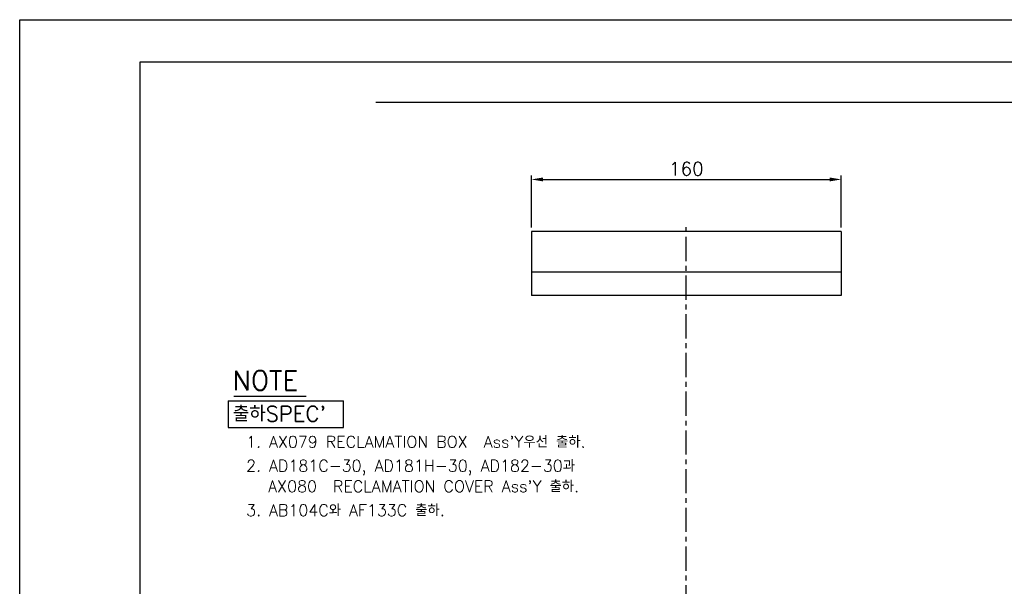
# Model space of a CAD drawing. Extents: x -5523 to -4929, y 1621 to 2041.
# Tile 6 of 7: x -5523 to -5268, y 1894 to 2041. Entities that reach past the tile are written whole.
import ezdxf

# ---------------------------------------------------------------- set-up
doc = ezdxf.new("R2010")
doc.units = 0
doc.header["$LTSCALE"] = 5
doc.header["$MEASUREMENT"] = 0
doc.linetypes.add('CENTER', pattern=[2, 1.25, -0.25, 0.25, -0.25])
doc.layers.get('0').update_dxf_attribs({"color": 2, "linetype": 'CONTINUOUS'})
for name, color, linetype in [('CL', 1, 'CENTER'), ('D', 2, 'CONTINUOUS'), ('레이어 02', 7, 'CONTINUOUS')]:
    doc.layers.add(name, color=color, linetype=linetype)
doc.styles.add('GHS', font='ROMANS', dxfattribs={"bigfont": 'GHS'})

msp = doc.modelspace()

# ---------------------------------------------------------------- linework, layer by layer
at = {"color": 4}
for p, q in [((-5491.53, 2029.53), (-5491.53, 1654.53)), ((-4942.53, 2029.53), (-5491.53, 2029.53))]:
    msp.add_line(p, q, dxfattribs=at)
at = {"layer": 'CL', "color": 1}
msp.add_line((-5350.42, 1758.19), (-5350.42, 1988.11), dxfattribs=at)
at = {"layer": 'D'}
for p, q in [((-5390.42, 1986.81), (-5390.42, 2000.26)), ((-5387.42, 1999.26), (-5313.42, 1999.26)), ((-5310.42, 1986.81), (-5310.42, 2000.26)), ((-5468.73, 1942.05), (-5438.93, 1942.05)), ((-5468.73, 1942.05), (-5468.73, 1935.17)), ((-5438.93, 1935.17), (-5438.93, 1942.05)), ((-5468.73, 1935.17), (-5438.93, 1935.17))]:
    msp.add_line(p, q, dxfattribs=at)
at = {"layer": 'D', "color": 2}
msp.add_line((-5467.24, 1943.3), (-5448.6, 1943.3), dxfattribs=at)
at = {"layer": 'D'}
msp.add_lwpolyline([(-5522.53, 1620.53), (-5522.53, 2040.53), (-4928.53, 2040.53), (-4928.53, 1620.53)], close=True, dxfattribs=at)
for points in [[(-5387.42, 1999.76), (-5387.42, 1998.76), (-5390.42, 1999.26)], [(-5313.42, 1999.76), (-5313.42, 1998.76), (-5310.42, 1999.26)]]:
    msp.add_solid(points, dxfattribs=at)
at = {"layer": '레이어 02', "color": 7, "linetype": 'ByBlock'}
for p, q in [((-5430.56, 2019.21), (-5075.91, 2019.21)), ((-5310.42, 1985.81), (-5390.42, 1985.81)), ((-5390.42, 1985.81), (-5390.42, 1969.26)), ((-5310.42, 1985.81), (-5310.42, 1969.26)), ((-5310.42, 1975.32), (-5390.42, 1975.32)), ((-5310.42, 1969.26), (-5390.42, 1969.26))]:
    msp.add_line(p, q, dxfattribs=at)

# ---------------------------------------------------------------- texts
at = {"layer": 'D', "color": 7, "style": 'GHS'}
msp.add_text('NOTE', height=5, dxfattribs=at).set_placement((-5467.55, 1944.85))
at = {"layer": 'D', "color": 0, "style": 'GHS'}
msp.add_text("출하SPEC'", height=4, dxfattribs=at).set_placement((-5467.48, 1936.72))
at = {"layer": 'D', "style": 'GHS'}
for s, p in [("1. AX079 RECLAMATION BOX  Ass'Y우선 출하.", (-5464.08, 1929.98)), ('2. AD181C-30, AD181H-30, AD182-30과 ', (-5464.08, 1923.79)), ("AX080  RECLAMATION COVER Ass'Y 출하.", (-5458.37, 1918.47)), ('3. AB104C와 AF133C 출하.', (-5464.08, 1912.31))]:
    msp.add_text(s, height=3, dxfattribs=at).set_placement(p)
at = {"layer": 'D', "insert": (-5350.42, 2002.01), "char_height": 3.5, "attachment_point": 5, "style": 'GHS'}
msp.add_mtext('\\A1;160', dxfattribs=at)

doc.saveas('drawing.dxf')
